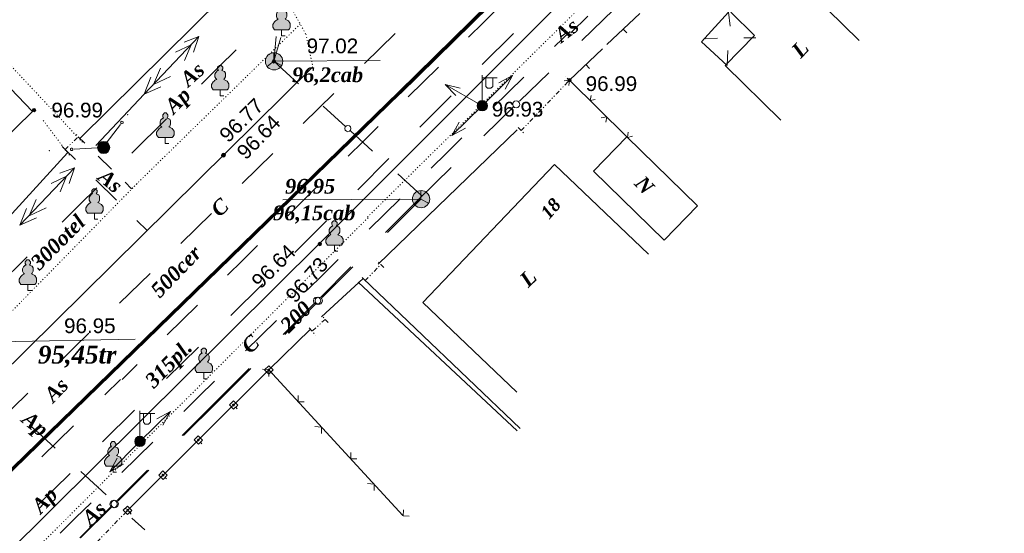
# Model space of a CAD drawing. Header units: millimetres. Extents: x 9396 to 25236, y 15106 to 31102.
# Tile 26 of 256: x 9699 to 9812, y 16019 to 16078. Entities that reach past the tile are written whole.
import ezdxf
from ezdxf.enums import TextEntityAlignment as Align

# ---------------------------------------------------------------- set-up
doc = ezdxf.new("R2010")
doc.units = ezdxf.units.MM
for name, pattern in [('DIVIDE', [1.25, 0.5, -0.25, 0, -0.25, 0, -0.25]), ('DOT', [0.25, 0, -0.25]), ('HIDDEN', [0.375, 0.25, -0.125])]:
    doc.linetypes.add(name, pattern=pattern)
for name, color, linetype, lineweight, true_color in [('1001010', 7, 'Continuous', 9, 0x000000), ('1060000', 7, 'Continuous', 9, 0x000000), ('1070000', 7, 'DOT', 9, 0x000000), ('2030003', 7, 'Continuous', 9, 0x000000), ('2030023', 7, 'Continuous', 9, 0x000000), ('21100200', 7, 'HIDDEN', 0, 0x800080), ('3000105', 7, 'DIVIDE', 9, 0x000000), ('3000113', 7, 'Continuous', 9, 0x000000), ('3000130', 7, 'Continuous', 9, 0x000000), ('3000220', 7, 'Continuous', 9, 0x000000), ('3000260', 7, 'Continuous', 9, 0x000000), ('4000210', 7, 'Continuous', 9, 0x000000), ('5010210', 7, 'Continuous', 20, 0x008000), ('5010320', 7, 'Continuous', 20, 0x800000), ('5010420', 7, 'Continuous', 9, 0x000000), ('6011210', 1, 'Continuous', 9, 0xff0000), ('6011300', 1, 'Continuous', 20, 0xff0000), ('7010120', 7, 'Continuous', 9, 0x000080), ('9010110', 7, 'Continuous', 9, 0x000000), ('9010120', 7, 'Continuous', 20, 0x000000), ('9010200', 7, 'Continuous', 9, 0x000000)]:
    doc.layers.add(name, color=color, linetype=linetype, lineweight=lineweight, true_color=true_color)
doc.layers.add('Канализация', color=1, linetype='Continuous', lineweight=70)
doc.styles.add('10', font='timesbi.ttf', dxfattribs={"height": 0.001481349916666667})
doc.styles.add('12', font='timesbi.ttf', dxfattribs={"height": 0.001692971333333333})
doc.styles.add('13', font='timesbi.ttf', dxfattribs={"height": 0.001692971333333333})
doc.styles.add('2', font='timesbi.ttf', dxfattribs={"height": 0.001692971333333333})
doc.styles.add('3', font='timesbi.ttf', dxfattribs={"height": 0.001692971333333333})
doc.styles.add('9', font='timesbi.ttf', dxfattribs={"height": 0.001692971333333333})
doc.styles.add('F2', font='arial.ttf', dxfattribs={"height": 0.001692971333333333})

# ---------------------------------------------------------------- blocks, each defined once
blk = doc.blocks.new('SYMBOL21100200')
at = {"true_color": 0x800080}
h = blk.add_hatch(color=216, dxfattribs=at)
edge = h.paths.add_edge_path()
edge.add_arc((0, 0), 0.1, 0, 360)
at = {"color": 216, "linetype": 'Continuous', "lineweight": 0, "true_color": 0x800080}
blk.add_circle((0, 0), 0.1, dxfattribs=at)
blk = doc.blocks.new('SYMBOL9010200')
at = {"true_color": 0xffffff}
h = blk.add_hatch(color=7, dxfattribs=at)
edge = h.paths.add_edge_path()
edge.add_arc((0.01, 0), 0.495, 0, 360)
at = {"color": 18, "linetype": 'Continuous', "lineweight": 0, "true_color": 0x000000, "flags": 128}
for points in [[(0.0025, 0.0025), (-0.3845, -0.3005)], [(0.0025, 0.007), (-0.007, 0.495)], [(0.005, 0), (0.44, -0.238)]]:
    blk.add_lwpolyline(points, dxfattribs=at)
at = {"color": 18, "linetype": 'Continuous', "lineweight": 0, "true_color": 0x000000}
blk.add_circle((0.01, 0), 0.495, dxfattribs=at)
blk = doc.blocks.new('SYMBOL2030003')
at = {"true_color": 0xffffff}
h = blk.add_hatch(color=7, dxfattribs=at)
edge = h.paths.add_edge_path()
edge.add_arc((0, 0), 0.3, 0, 360)
at = {"true_color": 0x000000}
h = blk.add_hatch(color=18, dxfattribs=at)
edge = h.paths.add_edge_path()
edge.add_arc((0, 0), 0.1, 0, 360)
at = {"color": 18, "linetype": 'Continuous', "lineweight": 0, "true_color": 0x000000, "flags": 128}
for points in [[(0, 0.3), (0, 1.75)], [(0, 1.6), (0.85, 1.6)], [(0.2, 1.6), (0.2, 1.1), (0.3, 1), (0.5, 1), (0.6, 1.1), (0.6, 1.6)]]:
    blk.add_lwpolyline(points, dxfattribs=at)
at = {"color": 18, "linetype": 'Continuous', "lineweight": 0, "true_color": 0x000000}
for radius in [0.3, 0.1]:
    blk.add_circle((0, 0), radius, dxfattribs=at)
blk = doc.blocks.new('SYMBOL4000210')
at = {"true_color": 0xffffff}
blk.add_hatch(color=7, dxfattribs=at).paths.add_polyline_path([(0.05, 1.75), (-0.05, 1.75), (-0.15, 1.65), (-0.15, 1.55), (-0.1, 1.45), (-0.15, 1.45), (-0.25, 1.35), (-0.3, 1.25), (-0.3, 1.1), (-0.25, 1), (-0.2, 0.95), (-0.3, 0.9), (-0.35, 0.85), (-0.4, 0.8), (-0.5, 0.65), (-0.5, 0.5), (-0.4, 0.35), (-0.3, 0.35), (-0.1, 0.35), (0, 0.35), (0.15, 0.35), (0.4, 0.35), (0.45, 0.4), (0.5, 0.5), (0.5, 0.7), (0.4, 0.85), (0.2, 0.95), (0.25, 1), (0.3, 1.1), (0.3, 1.3), (0.25, 1.4), (0.1, 1.45), (0.15, 1.55), (0.15, 1.65)])
at = {"color": 18, "linetype": 'Continuous', "lineweight": 0, "true_color": 0x000000, "flags": 128}
blk.add_lwpolyline([(0.05, 1.75), (-0.05, 1.75), (-0.15, 1.65), (-0.15, 1.55), (-0.1, 1.45), (-0.15, 1.45), (-0.25, 1.35), (-0.3, 1.25), (-0.3, 1.1), (-0.25, 1), (-0.2, 0.95), (-0.3, 0.9), (-0.35, 0.85), (-0.4, 0.8), (-0.5, 0.65), (-0.5, 0.5), (-0.4, 0.35), (-0.3, 0.35), (-0.1, 0.35), (0, 0.35), (0.15, 0.35), (0.4, 0.35), (0.45, 0.4), (0.5, 0.5), (0.5, 0.7), (0.4, 0.85), (0.2, 0.95), (0.25, 1), (0.3, 1.1), (0.3, 1.3), (0.25, 1.4), (0.1, 1.45), (0.15, 1.55), (0.15, 1.65), (0.05, 1.75)], close=True, dxfattribs=at)
blk.add_lwpolyline([(0, 0.35), (0, 0), (0.2, 0)], dxfattribs=at)
blk = doc.blocks.new('SYMBOL2030023')
at = {"true_color": 0xffffff}
h = blk.add_hatch(color=7, dxfattribs=at)
edge = h.paths.add_edge_path()
edge.add_arc((0, 0), 0.35, 0, 360)
at = {"color": 18, "linetype": 'Continuous', "lineweight": 0, "true_color": 0x000000}
blk.add_circle((0, 0), 0.35, dxfattribs=at)

msp = doc.modelspace()

# ---------------------------------------------------------------- linework, layer by layer
at = {"layer": '1001010', "color": 253}
for p, q in [((9777.941537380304, 16075.40217863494, 49.81274820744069), (9779.374097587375, 16075.49392863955, 49.81274820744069)), ((9783.756942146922, 16075.51478136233, 99.62549641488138), (9782.408374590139, 16075.50836513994, 99.62549641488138)), ((9780.480643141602, 16072.35662939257, 49.81274820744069), (9780.559072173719, 16074.05568577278, 49.81274820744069)), ((9728.417490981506, 16072.82235991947), (9740.61802498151, 16072.93121991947)), ((9777.080574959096, 16056.2029618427, 98.33302882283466), (9768.961644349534, 16064.14814473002, 98.33302882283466)), ((9756.31267693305, 16034.80722373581), (9745.511296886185, 16045.09625451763))]:
    msp.add_line(p, q, dxfattribs=at)
for points in [[(9795.642365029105, 16075.23159324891, 1.976145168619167), (9786.508494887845, 16084.19115718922, 1.976145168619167), (9780.891582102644, 16078.46496869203, 1.976145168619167), (9783.612619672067, 16075.79585804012, 1.976145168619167), (9780.23056113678, 16072.3480023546, 1.976145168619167), (9786.64339370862, 16066.05754906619, 1.976145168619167)], [(9780.480643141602, 16072.35662939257, 44.59945854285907), (9777.521281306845, 16075.06044249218, 154.6515342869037), (9780.623094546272, 16078.45542113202, 154.6515342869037), (9780.802265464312, 16076.85967016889, 154.6515342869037)], [(9694.757925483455, 16073.22278978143, 0), (9700.679284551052, 16067.05076866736, 0), (9696.854820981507, 16063.35825991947, 0), (9694.334114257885, 16065.91073537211, 0), (9682.758604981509, 16054.79905991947, 0), (9673.635068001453, 16063.60966524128, 0)], [(9768.961644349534, 16064.14814473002, 98.33302882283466), (9765.106735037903, 16060.20893506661, 98.33302882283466), (9773.225665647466, 16052.26375217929, 98.33302882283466), (9777.080574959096, 16056.2029618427, 98.33302882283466)], [(9745.511296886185, 16045.09625451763, 0), (9760.628217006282, 16060.96593192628, 0), (9771.429597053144, 16050.67690114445, 0)]]:
    msp.add_polyline3d(points, dxfattribs=at)
at = {"layer": '1060000', "color": 253}
for p, q in [((9733.771604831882, 16052.00500058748), (9773.381491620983, 16091.6411566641, 1.896653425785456)), ((9661.2295781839, 16001.38336364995), (9732.893067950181, 16072.18056368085)), ((9745.3017308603, 16056.98604005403), (9729.445502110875, 16056.92483723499)), ((9693.031948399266, 16011.55237666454), (9733.771604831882, 16052.00500058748)), ((9690.077986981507, 16040.45745991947), (9712.469758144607, 16040.90763900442, 193.9))]:
    msp.add_line(p, q, dxfattribs=at)
at = {"layer": '1070000', "color": 253}
for p, q in [((9739.155919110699, 16054.91837959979, 138.0455647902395), (9772.191535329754, 16087.4969282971)), ((9731.441671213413, 16077.10574247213), (9712.085872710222, 16058.1831760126)), ((9706.433378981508, 16063.52455991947), (9694.74826235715, 16076.02557113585)), ((9701.931220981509, 16066.02207991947), (9704.970808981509, 16061.98881991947))]:
    msp.add_line(p, q, dxfattribs=at)
for points in [[(9724.490770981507, 16084.23465991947, 0), (9730.310302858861, 16079.13281659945, 0), (9732.087605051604, 16075.94842198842, 0), (9732.893067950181, 16072.18056368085, 0)], [(9660.93424593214, 16001.16938401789, 111.7628657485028), (9658.729552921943, 16003.71326056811, 0), (9712.874409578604, 16058.95406341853, 0)], [(9739.227126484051, 16054.84913393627, 0), (9701.693440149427, 16017.36910934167, 0), (9674.33831207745, 15989.88718121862, 0)]]:
    msp.add_polyline3d(points, dxfattribs=at)
at = {"layer": '3000105', "color": 253}
for p, q in [((9756.821900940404, 16064.85479364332, 10.6852349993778), (9762.364830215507, 16070.65668880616)), ((9762.726359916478, 16070.31129587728, 5.342617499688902), (9761.930994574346, 16071.07116032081, 5.342617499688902)), ((9756.460371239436, 16065.20018657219, 5.342617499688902), (9757.255736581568, 16064.44032212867, 5.342617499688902)), ((9704.441320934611, 16062.69140295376), (9705.947902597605, 16064.15357749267)), ((9706.296128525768, 16063.79477573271), (9705.530031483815, 16064.58413960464)), ((9704.093095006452, 16063.05020471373), (9704.859192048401, 16062.2608408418)), ((9738.914732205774, 16047.63662334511), (9740.688349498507, 16049.48962478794)), ((9741.049555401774, 16049.14389325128), (9740.254902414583, 16049.90450263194)), ((9738.553526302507, 16047.98235488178), (9739.348179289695, 16047.22174550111)), ((9734.642921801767, 16042.8033542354), (9733.90559037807, 16043.61965220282)), ((9734.30777115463, 16043.17439876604), (9732.7953178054, 16041.8082562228)), ((9732.460167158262, 16042.17930075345), (9733.19749858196, 16041.36300278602)), ((9706.082726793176, 16015.5214411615), (9711.625948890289, 16021.23840355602)), ((9711.984914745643, 16020.89034678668), (9711.19518986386, 16021.65607167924))]:
    msp.add_line(p, q, dxfattribs=at)
at = {"layer": '3000113', "color": 253}
for p, q in [((9706.114082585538, 16063.93826293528), (9723.087170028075, 16080.75661513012)), ((9756.358038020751, 16064.93752083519), (9740.396652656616, 16049.53096351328)), ((9694.823460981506, 16051.47701991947), (9704.722463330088, 16062.31835227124)), ((9738.085976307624, 16047.43908280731), (9756.350788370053, 16030.36928260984)), ((9732.625868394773, 16042.06225249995), (9727.83770168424, 16037.36809245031))]:
    msp.add_line(p, q, dxfattribs=at)
msp.add_polyline3d([(9756.68705179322, 16030.62568497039, 0), (9738.67451050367, 16047.86655374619, 0), (9733.885318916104, 16043.46965838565, 0)], dxfattribs=at)
at = {"layer": '3000130', "color": 253}
for p, q in [((9727.83770168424, 16037.36809245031), (9711.625948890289, 16021.23840355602)), ((9728.260889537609, 16036.94672905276), (9728.080889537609, 16037.11672905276)), ((9724.210889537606, 16032.90672905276), (9724.030889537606, 16033.08672905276)), ((9720.150889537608, 16028.87672905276), (9719.970889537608, 16029.05672905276)), ((9716.100889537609, 16024.83672905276), (9715.920889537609, 16025.01672905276)), ((9712.030889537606, 16020.79672905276), (9711.850889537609, 16020.97672905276))]:
    msp.add_line(p, q, dxfattribs=at)
for points in [[(9727.830889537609, 16037.84672905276, 0), (9727.350889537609, 16037.37672905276, 0), (9727.850889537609, 16036.88672905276, 0), (9728.320889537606, 16037.35672905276, 0), (9727.830889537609, 16037.84672905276, 0)], [(9727.840889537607, 16037.26672905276, 0), (9727.890889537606, 16037.28672905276, 0), (9727.920889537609, 16037.31672905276, 0), (9727.930889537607, 16037.36672905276, 0), (9727.920889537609, 16037.41672905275, 0), (9727.890889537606, 16037.45672905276, 0), (9727.840889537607, 16037.46672905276, 0), (9727.790889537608, 16037.45672905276, 0), (9727.750889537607, 16037.41672905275, 0), (9727.740889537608, 16037.36672905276, 0), (9727.750889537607, 16037.31672905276, 0), (9727.790889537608, 16037.28672905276, 0), (9727.840889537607, 16037.26672905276, 0)], [(9723.770889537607, 16033.81672905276, 0), (9723.300889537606, 16033.34672905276, 0), (9723.790889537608, 16032.84672905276, 0), (9724.270889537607, 16033.31672905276, 0), (9723.770889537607, 16033.81672905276, 0)], [(9723.780889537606, 16033.23672905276, 0), (9723.830889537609, 16033.24672905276, 0), (9723.870889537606, 16033.28672905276, 0), (9723.880889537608, 16033.33672905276, 0), (9723.870889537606, 16033.38672905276, 0), (9723.830889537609, 16033.41672905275, 0), (9723.780889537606, 16033.43672905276, 0), (9723.730889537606, 16033.41672905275, 0), (9723.700889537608, 16033.38672905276, 0), (9723.680889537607, 16033.33672905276, 0), (9723.700889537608, 16033.28672905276, 0), (9723.730889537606, 16033.24672905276, 0), (9723.780889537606, 16033.23672905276, 0)], [(9719.720889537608, 16029.78672905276, 0), (9719.240889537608, 16029.31672905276, 0), (9719.740889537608, 16028.81672905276, 0), (9720.210889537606, 16029.28672905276, 0), (9719.720889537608, 16029.78672905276, 0)], [(9719.730889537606, 16029.20672905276, 0), (9719.780889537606, 16029.21672905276, 0), (9719.810889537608, 16029.24672905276, 0), (9719.830889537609, 16029.29672905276, 0), (9719.810889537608, 16029.34672905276, 0), (9719.780889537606, 16029.38672905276, 0), (9719.730889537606, 16029.39672905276, 0), (9719.680889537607, 16029.38672905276, 0), (9719.640889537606, 16029.34672905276, 0), (9719.630889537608, 16029.29672905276, 0), (9719.640889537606, 16029.24672905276, 0), (9719.680889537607, 16029.21672905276, 0), (9719.730889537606, 16029.20672905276, 0)], [(9715.660889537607, 16025.74672905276, 0), (9715.19088953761, 16025.27672905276, 0), (9715.680889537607, 16024.78672905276, 0), (9716.160889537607, 16025.25672905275, 0), (9715.660889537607, 16025.74672905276, 0)], [(9715.670889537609, 16025.16672905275, 0), (9715.720889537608, 16025.17672905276, 0), (9715.760889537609, 16025.21672905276, 0), (9715.770889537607, 16025.26672905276, 0), (9715.760889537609, 16025.31672905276, 0), (9715.720889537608, 16025.34672905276, 0), (9715.670889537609, 16025.36672905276, 0), (9715.620889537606, 16025.34672905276, 0), (9715.590889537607, 16025.31672905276, 0), (9715.580889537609, 16025.26672905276, 0), (9715.590889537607, 16025.21672905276, 0), (9715.620889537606, 16025.17672905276, 0), (9715.670889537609, 16025.16672905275, 0)], [(9711.600889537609, 16021.70672905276, 0), (9711.120889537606, 16021.23672905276, 0), (9711.620889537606, 16020.73672905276, 0), (9712.090889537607, 16021.20672905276, 0), (9711.600889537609, 16021.70672905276, 0)], [(9711.610889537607, 16021.12672905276, 0), (9711.660889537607, 16021.13672905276, 0), (9711.69088953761, 16021.16672905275, 0), (9711.700889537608, 16021.21672905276, 0), (9711.69088953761, 16021.26672905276, 0), (9711.660889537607, 16021.30672905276, 0), (9711.610889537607, 16021.31672905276, 0), (9711.560889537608, 16021.30672905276, 0), (9711.520889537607, 16021.26672905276, 0), (9711.510889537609, 16021.21672905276, 0), (9711.520889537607, 16021.16672905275, 0), (9711.560889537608, 16021.13672905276, 0), (9711.610889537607, 16021.12672905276, 0)]]:
    msp.add_polyline3d(points, close=True, dxfattribs=at)
at = {"layer": '3000220', "color": 253}
for p, q in [((9770.430889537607, 16078.33672905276, 5.342617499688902), (9766.650889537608, 16074.74672905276, 5.342617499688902)), ((9768.540889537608, 16076.53672905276, 5.342617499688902), (9768.960889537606, 16076.10672905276, 5.342617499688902)), ((9766.140889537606, 16074.25672905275, 5.342617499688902), (9762.360889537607, 16070.65672905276, 5.342617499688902)), ((9764.250889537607, 16072.45672905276, 5.342617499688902), (9764.670889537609, 16072.01672905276, 5.342617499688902))]:
    msp.add_line(p, q, dxfattribs=at)
at = {"layer": '3000260', "color": 253}
for p, q in [((9762.364830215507, 16070.65668880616, 2.686057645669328), (9768.961644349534, 16064.14814473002, 193.98)), ((9727.83770168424, 16037.36809245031), (9743.235636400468, 16020.62438885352))]:
    msp.add_line(p, q, dxfattribs=at)
for points in [[(9761.750889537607, 16070.56672905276, 98.33302882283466), (9762.370889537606, 16070.64672905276, 98.33302882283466), (9762.280889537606, 16070.03672905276, 98.33302882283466)], [(9764.850889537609, 16068.90672905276, 98.33302882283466), (9764.750889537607, 16068.30672905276, 98.33302882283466), (9765.330889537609, 16068.42672905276, 98.33302882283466)], [(9766.020889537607, 16066.34672905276, 98.33302882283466), (9766.640889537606, 16066.43672905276, 98.33302882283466), (9766.550889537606, 16065.82672905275, 98.33302882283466)], [(9769.120889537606, 16064.68672905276, 98.33302882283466), (9769.020889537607, 16064.08672905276, 98.33302882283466), (9769.600889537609, 16064.21672905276, 98.33302882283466)], [(9727.090889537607, 16037.43672905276, 0), (9727.840889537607, 16037.35672905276, 0), (9727.850889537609, 16036.61672905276, 0)], [(9731.220889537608, 16034.42672905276, 0), (9731.200889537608, 16033.70672905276, 0), (9731.900889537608, 16033.68672905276, 0)], [(9733.130889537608, 16030.87672905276, 0), (9733.880889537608, 16030.79672905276, 0), (9733.880889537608, 16030.05672905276, 0)], [(9737.260889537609, 16027.85672905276, 0), (9737.240889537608, 16027.14672905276, 0), (9737.94088953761, 16027.12672905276, 0)], [(9739.160889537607, 16024.31672905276, 0), (9739.920889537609, 16024.23672905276, 0), (9739.920889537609, 16023.48672905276, 0)], [(9743.300889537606, 16021.29672905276, 0), (9743.270889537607, 16020.57672905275, 0), (9743.970889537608, 16020.55672905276, 0)]]:
    msp.add_polyline3d(points, dxfattribs=at)
at = {"layer": '5010210'}
for p, q in [((9752.350889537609, 16072.44672905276, 69.37792930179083), (9755.920889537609, 16076.03672905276, 69.37792930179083)), ((9724.100889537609, 16074.15672905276), (9722.100889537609, 16072.17672905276)), ((9722.100889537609, 16072.17672905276), (9720.100889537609, 16070.18672905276)), ((9748.770889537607, 16068.84672905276, 69.37792930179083), (9746.980889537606, 16067.05672905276, 69.37792930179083)), ((9712.090889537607, 16062.25672905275), (9716.090889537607, 16066.22672905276)), ((9746.980889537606, 16067.05672905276, 69.37792930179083), (9745.19088953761, 16065.25672905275, 69.37792930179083)), ((9705.950889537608, 16064.15672905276), (9706.710889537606, 16063.40672905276)), ((9704.44088953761, 16062.68672905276), (9705.620889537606, 16061.52672905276)), ((9709.780889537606, 16060.42672905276), (9708.250889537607, 16061.91672905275)), ((9738.040889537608, 16058.06672905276, 69.37792930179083), (9741.620889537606, 16061.66672905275, 69.37792930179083)), ((9708.090889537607, 16058.29672905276), (9706.090889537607, 16056.31672905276)), ((9710.320889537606, 16056.86672905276), (9707.970889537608, 16059.19672905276)), ((9711.320889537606, 16058.92672905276), (9712.080889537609, 16058.18672905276)), ((9706.090889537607, 16056.31672905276), (9704.090889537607, 16054.33672905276)), ((9712.680889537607, 16054.53672905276), (9713.850889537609, 16053.37672905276)), ((9734.460889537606, 16054.47672905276, 69.37792930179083), (9732.670889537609, 16052.67672905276, 69.37792930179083)), ((9730.830889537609, 16050.86672905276, 118.4246962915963), (9732.670889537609, 16052.67672905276, 118.4246962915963)), ((9696.080889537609, 16046.40672905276), (9700.080889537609, 16050.36672905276)), ((9727.140889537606, 16047.23672905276, 118.4246962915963), (9723.460889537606, 16043.61672905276, 118.4246962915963)), ((9717.930889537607, 16038.17672905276, 118.4246962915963), (9719.770889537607, 16039.98672905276, 118.4246962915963)), ((9716.090889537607, 16036.35672905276, 118.4246962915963), (9717.930889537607, 16038.17672905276, 118.4246962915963)), ((9712.400889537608, 16032.73672905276, 118.4246962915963), (9708.720889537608, 16029.10672905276, 118.4246962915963)), ((9701.830889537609, 16029.71672905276), (9700.360889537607, 16031.06672905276)), ((9703.300889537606, 16028.37672905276), (9701.830889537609, 16029.71672905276)), ((9703.19088953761, 16023.66672905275, 118.4246962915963), (9705.030889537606, 16025.47672905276, 118.4246962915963)), ((9706.230889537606, 16025.69672905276), (9709.170889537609, 16023.00672905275)), ((9701.350889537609, 16021.85672905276, 118.4246962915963), (9703.19088953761, 16023.66672905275, 118.4246962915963)), ((9713.580889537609, 16018.98672905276), (9712.110889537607, 16020.32672905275))]:
    msp.add_line(p, q, dxfattribs=at)
at = {"layer": '5010320', "lineweight": 30}
for p, q in [((9764.480889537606, 16078.00672905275, 51.45707383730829), (9762.510889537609, 16076.09672905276, 51.45707383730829)), ((9762.430889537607, 16076.26672905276, 33.7158344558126), (9760.650889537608, 16074.51672905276, 33.7158344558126)), ((9738.830889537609, 16072.55672905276), (9742.350889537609, 16076.00672905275)), ((9753.560889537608, 16067.52672905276, 33.7158344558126), (9757.110889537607, 16071.01672905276, 33.7158344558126)), ((9735.310889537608, 16069.11672905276), (9733.550889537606, 16067.39672905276)), ((9733.550889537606, 16067.39672905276), (9731.790889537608, 16065.67672905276)), ((9750.010889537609, 16064.02672905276, 33.7158344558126), (9748.230889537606, 16062.28672905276, 33.7158344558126)), ((9724.760889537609, 16058.78672905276), (9728.280889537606, 16062.22672905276)), ((9748.230889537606, 16062.28672905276, 33.7158344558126), (9746.460889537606, 16060.53672905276, 33.7158344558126)), ((9739.360889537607, 16053.54672905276, 33.7158344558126), (9742.910889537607, 16057.03672905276, 33.7158344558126)), ((9721.240889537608, 16055.34672905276), (9719.480889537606, 16053.61672905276)), ((9719.480889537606, 16053.61672905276), (9717.730889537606, 16051.89672905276)), ((9735.810889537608, 16050.04672905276, 33.7158344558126), (9734.040889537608, 16048.30672905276, 33.7158344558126)), ((9710.69088953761, 16045.01672905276), (9714.210889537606, 16048.45672905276)), ((9734.040889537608, 16048.30672905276, 33.7158344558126), (9732.260889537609, 16046.55672905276, 33.7158344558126)), ((9725.160889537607, 16039.56672905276, 33.7158344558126), (9728.710889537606, 16043.05672905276, 33.7158344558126)), ((9707.170889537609, 16041.56672905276), (9705.410889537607, 16039.84672905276)), ((9705.410889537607, 16039.84672905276), (9703.660889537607, 16038.12672905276)), ((9721.610889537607, 16036.06672905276, 33.7158344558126), (9719.840889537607, 16034.32672905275, 33.7158344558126)), ((9696.620889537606, 16031.23672905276), (9700.140889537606, 16034.67672905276)), ((9719.840889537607, 16034.32672905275, 33.7158344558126), (9718.070889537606, 16032.57672905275, 33.7158344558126)), ((9710.970889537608, 16025.58672905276, 33.7158344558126), (9714.520889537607, 16029.07672905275, 33.7158344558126)), ((9707.420889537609, 16022.08672905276, 33.7158344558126), (9705.640889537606, 16020.34672905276, 33.7158344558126)), ((9705.640889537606, 16020.34672905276, 33.7158344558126), (9703.870889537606, 16018.59672905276, 33.7158344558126))]:
    msp.add_line(p, q, dxfattribs=at)
at = {"layer": '6011210'}
for p, q in [((9752.34481496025, 16067.72125402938), (9755.815845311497, 16071.17985899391)), ((9752.34481496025, 16067.72125402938), (9748.096061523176, 16070.16217480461)), ((9752.34481496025, 16067.72125402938), (9748.847409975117, 16064.28932186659)), ((9713.031569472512, 16029.14396824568), (9716.528974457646, 16032.57590040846)), ((9713.031569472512, 16029.14396824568), (9709.582945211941, 16025.66302143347))]:
    msp.add_line(p, q, dxfattribs=at)
for points in [[(9754.258691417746, 16070.33412159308, 0), (9755.815845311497, 16071.17985899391, 0), (9755.815845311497, 16071.17985899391, 0), (9754.96452916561, 16069.625748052, 0)], [(9749.321045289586, 16068.88177847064, 0), (9748.096061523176, 16070.16217480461, 0), (9748.096061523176, 16070.16217480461, 0), (9749.819192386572, 16069.74887100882, 0)], [(9750.410992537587, 16065.12311414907, 0), (9748.847409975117, 16064.28932186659, 0), (9748.847409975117, 16064.28932186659, 0), (9749.710598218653, 16065.83687026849, 0)], [(9714.965391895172, 16031.74210812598, 0), (9716.528974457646, 16032.57590040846, 0), (9716.528974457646, 16032.57590040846, 0), (9715.66578621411, 16031.02835200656, 0)], [(9711.134605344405, 16026.51879642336, 0), (9709.582945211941, 16025.66302143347, 0), (9709.582945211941, 16025.66302143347, 0), (9710.424208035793, 16027.22259729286, 0)]]:
    msp.add_polyline3d(points, dxfattribs=at)
at = {"layer": '6011300'}
for p, q in [((9713.530889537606, 16069.04672905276), (9719.800889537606, 16075.66672905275)), ((9713.530889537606, 16069.04672905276), (9714.270889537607, 16070.99672905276)), ((9713.530889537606, 16069.04672905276), (9715.430889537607, 16069.89672905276)), ((9707.950889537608, 16063.16672905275), (9713.530889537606, 16069.04672905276)), ((9699.240889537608, 16053.97672905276), (9705.510889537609, 16060.59672905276)), ((9699.240889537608, 16053.97672905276), (9699.990889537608, 16055.92672905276)), ((9699.240889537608, 16053.97672905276), (9701.150889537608, 16054.82672905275))]:
    msp.add_line(p, q, dxfattribs=at)
for points in [[(9718.110889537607, 16075.03672905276, 0), (9719.800889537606, 16075.66672905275, 0), (9719.200889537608, 16073.86672905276, 0)], [(9717.130889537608, 16073.86672905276, 0), (9718.900889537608, 16074.70672905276, 0), (9718.150889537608, 16072.90672905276, 0)], [(9714.580889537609, 16070.15672905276, 0), (9715.390889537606, 16072.02672905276, 0), (9714.580889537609, 16070.15672905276, 0), (9716.550889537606, 16071.07672905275, 0)], [(9703.820889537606, 16059.96672905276, 0), (9705.510889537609, 16060.59672905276, 0), (9704.910889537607, 16058.79672905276, 0)], [(9702.850889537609, 16058.79672905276, 0), (9704.610889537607, 16059.63672905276, 0), (9703.860889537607, 16057.83672905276, 0)], [(9700.290889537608, 16055.07672905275, 0), (9701.100889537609, 16056.95672905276, 0), (9700.290889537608, 16055.07672905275, 0), (9702.260889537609, 16055.99672905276, 0)]]:
    msp.add_polyline3d(points, dxfattribs=at)
at = {"layer": '7010120'}
for p, q in [((9754.230889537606, 16079.00672905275, 49.19706352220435), (9752.500889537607, 16077.29672905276, 49.19706352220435)), ((9752.500889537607, 16077.29672905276, 49.19706352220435), (9750.770889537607, 16075.58672905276, 49.19706352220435)), ((9743.850889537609, 16068.74672905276, 49.19706352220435), (9747.310889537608, 16072.16672905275, 49.19706352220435)), ((9740.390889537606, 16065.32672905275, 49.19706352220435), (9738.660889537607, 16063.62672905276, 49.19706352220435)), ((9738.660889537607, 16063.62672905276, 49.19706352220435), (9736.930889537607, 16061.91672905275, 49.19706352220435)), ((9730.010889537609, 16055.07672905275, 49.19706352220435), (9733.470889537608, 16058.49672905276, 49.19706352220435)), ((9726.550889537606, 16051.65672905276, 49.19706352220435), (9724.820889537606, 16049.94672905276, 49.19706352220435)), ((9724.820889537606, 16049.94672905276, 49.19706352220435), (9723.090889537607, 16048.23672905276, 49.19706352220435)), ((9716.170889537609, 16041.39672905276, 49.19706352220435), (9719.630889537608, 16044.81672905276, 49.19706352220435)), ((9712.710889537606, 16037.97672905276, 49.19706352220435), (9710.980889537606, 16036.26672905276, 49.19706352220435)), ((9710.810889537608, 16036.26672905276, 24.36820394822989), (9709.010889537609, 16034.48672905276, 24.36820394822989)), ((9701.770889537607, 16027.36672905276, 24.36820394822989), (9705.390889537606, 16030.92672905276, 24.36820394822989))]:
    msp.add_line(p, q, dxfattribs=at)
at = {"layer": '9010110', "color": 253}
for q in [(9710.782837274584, 16065.55411679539), (9705.490959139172, 16062.72996648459)]:
    msp.add_line((9708.7850381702, 16062.92756035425), q, dxfattribs=at)
for points in [[(9711.114455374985, 16065.79289465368, 0), (9711.094359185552, 16065.86789465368, 0), (9711.039455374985, 16065.92279846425, 0), (9710.964455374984, 16065.94289465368, 0), (9710.889455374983, 16065.92279846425, 0), (9710.834551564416, 16065.86789465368, 0), (9710.814455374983, 16065.79289465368, 0), (9710.834551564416, 16065.71789465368, 0), (9710.889455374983, 16065.66299084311, 0), (9710.964455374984, 16065.64289465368, 0), (9711.039455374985, 16065.66299084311, 0), (9711.094359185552, 16065.71789465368, 0), (9711.114455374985, 16065.79289465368, 0)], [(9705.341497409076, 16062.71200340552, 0), (9705.321401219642, 16062.78700340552, 0), (9705.266497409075, 16062.84190721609, 0), (9705.191497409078, 16062.86200340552, 0), (9705.116497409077, 16062.84190721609, 0), (9705.06159359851, 16062.78700340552, 0), (9705.041497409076, 16062.71200340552, 0), (9705.06159359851, 16062.63700340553, 0), (9705.116497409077, 16062.58209959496, 0), (9705.191497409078, 16062.56200340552, 0), (9705.266497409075, 16062.58209959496, 0), (9705.321401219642, 16062.63700340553, 0), (9705.341497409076, 16062.71200340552, 0)]]:
    msp.add_polyline3d(points, close=True, dxfattribs=at)
at = {"layer": '9010110'}
for p in [(9711.637860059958, 16066.67823663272), (9702.633369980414, 16062.55855526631)]:
    msp.add_point(p, dxfattribs=at)
at = {"layer": '9010120', "color": 253}
for p, q in [((9767.450889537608, 16078.76672905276), (9763.790889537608, 16075.20672905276)), ((9728.420889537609, 16072.82672905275), (9728.660889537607, 16075.66672905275)), ((9729.230889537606, 16075.54672905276), (9728.420889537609, 16072.82672905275)), ((9731.250889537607, 16070.24672905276), (9728.420889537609, 16072.82672905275)), ((9756.620889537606, 16068.23672905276), (9759.980889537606, 16071.50672905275)), ((9734.080889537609, 16067.67672905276), (9736.69088953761, 16065.30672905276)), ((9752.520889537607, 16064.24672905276), (9755.950889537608, 16067.58672905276)), ((9737.200889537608, 16064.83672905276), (9739.750889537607, 16062.51672905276)), ((9748.780889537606, 16060.61672905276), (9745.050889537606, 16056.98672905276)), ((9745.420889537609, 16057.36672905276), (9742.640889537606, 16059.89672905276)), ((9745.050889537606, 16056.98672905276), (9741.230889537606, 16053.16672905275)), ((9745.300889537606, 16056.98672905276), (9741.470889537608, 16053.16672905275)), ((9733.760889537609, 16045.69672905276), (9737.260889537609, 16049.19672905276)), ((9733.970889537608, 16045.69672905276), (9737.480889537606, 16049.19672905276)), ((9729.470889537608, 16041.41672905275), (9733.050889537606, 16044.99672905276)), ((9729.670889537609, 16041.41672905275), (9733.260889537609, 16044.99672905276)), ((9725.580889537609, 16037.52672905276), (9721.680889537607, 16033.62672905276)), ((9725.760889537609, 16037.52672905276), (9721.850889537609, 16033.62672905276)), ((9721.680889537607, 16033.62672905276), (9717.870889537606, 16029.81672905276)), ((9721.850889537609, 16033.62672905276), (9718.020889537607, 16029.81672905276)), ((9710.390889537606, 16022.33672905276), (9713.900889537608, 16025.84672905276)), ((9710.520889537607, 16022.33672905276), (9714.040889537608, 16025.84672905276)), ((9706.110889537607, 16018.05672905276), (9709.69088953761, 16021.63672905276)), ((9706.220889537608, 16018.05672905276), (9709.820889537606, 16021.63672905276))]:
    msp.add_line(p, q, dxfattribs=at)
for points in [[(9756.250889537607, 16067.46672905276, 0), (9756.450889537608, 16067.52672905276, 0), (9756.600889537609, 16067.67672905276, 0), (9756.660889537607, 16067.87672905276, 0), (9756.600889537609, 16068.07672905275, 0), (9756.450889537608, 16068.22672905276, 0), (9756.250889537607, 16068.28672905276, 0), (9756.050889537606, 16068.22672905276, 0), (9755.900889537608, 16068.07672905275, 0), (9755.840889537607, 16067.87672905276, 0), (9755.900889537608, 16067.67672905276, 0), (9756.050889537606, 16067.52672905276, 0), (9756.250889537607, 16067.46672905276, 0)], [(9736.920889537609, 16064.73672905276, 0), (9737.100889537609, 16064.78672905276, 0), (9737.230889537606, 16064.91672905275, 0), (9737.270889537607, 16065.09672905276, 0), (9737.230889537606, 16065.27672905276, 0), (9737.100889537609, 16065.40672905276, 0), (9736.920889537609, 16065.45672905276, 0), (9736.740889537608, 16065.40672905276, 0), (9736.610889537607, 16065.27672905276, 0), (9736.560889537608, 16065.09672905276, 0), (9736.610889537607, 16064.91672905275, 0), (9736.740889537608, 16064.78672905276, 0), (9736.920889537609, 16064.73672905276, 0)], [(9733.370889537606, 16044.88672905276, 0), (9733.580889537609, 16044.94672905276, 0), (9733.730889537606, 16045.09672905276, 0), (9733.790889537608, 16045.30672905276, 0), (9733.730889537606, 16045.51672905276, 0), (9733.580889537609, 16045.66672905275, 0), (9733.370889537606, 16045.72672905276, 0), (9733.160889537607, 16045.66672905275, 0), (9733.000889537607, 16045.51672905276, 0), (9732.950889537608, 16045.30672905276, 0), (9733.000889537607, 16045.09672905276, 0), (9733.160889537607, 16044.94672905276, 0), (9733.370889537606, 16044.88672905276, 0)], [(9733.580889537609, 16044.88672905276, 0), (9733.790889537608, 16044.94672905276, 0), (9733.94088953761, 16045.09672905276, 0), (9734.000889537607, 16045.30672905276, 0), (9733.94088953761, 16045.51672905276, 0), (9733.790889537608, 16045.67672905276, 0), (9733.580889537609, 16045.72672905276, 0), (9733.370889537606, 16045.67672905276, 0), (9733.210889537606, 16045.51672905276, 0), (9733.160889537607, 16045.30672905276, 0), (9733.210889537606, 16045.09672905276, 0), (9733.370889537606, 16044.94672905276, 0), (9733.580889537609, 16044.88672905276, 0)], [(9710.000889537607, 16021.52672905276, 0), (9710.210889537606, 16021.58672905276, 0), (9710.370889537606, 16021.73672905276, 0), (9710.420889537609, 16021.94672905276, 0), (9710.370889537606, 16022.15672905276, 0), (9710.210889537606, 16022.31672905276, 0), (9710.000889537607, 16022.37672905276, 0), (9709.790889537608, 16022.31672905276, 0), (9709.640889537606, 16022.15672905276, 0), (9709.580889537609, 16021.94672905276, 0), (9709.640889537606, 16021.73672905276, 0), (9709.790889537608, 16021.58672905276, 0), (9710.000889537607, 16021.52672905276, 0)], [(9710.130889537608, 16021.52672905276, 0), (9710.340889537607, 16021.58672905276, 0), (9710.490889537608, 16021.73672905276, 0), (9710.550889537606, 16021.95672905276, 0), (9710.490889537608, 16022.16672905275, 0), (9710.340889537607, 16022.31672905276, 0), (9710.130889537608, 16022.37672905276, 0), (9709.920889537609, 16022.31672905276, 0), (9709.760889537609, 16022.16672905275, 0), (9709.710889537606, 16021.95672905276, 0), (9709.760889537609, 16021.73672905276, 0), (9709.920889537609, 16021.58672905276, 0), (9710.130889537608, 16021.52672905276, 0)]]:
    msp.add_polyline3d(points, close=True, dxfattribs=at)
at = {"layer": 'Канализация', "elevation": 52.99886894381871}
msp.add_lwpolyline([(9914.693425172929, 16236.90000962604), (9847.904417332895, 16170.75921532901), (9810.8223797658, 16135.98593545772), (9742.860984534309, 16069.19029505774), (9687.396147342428, 16015.32296780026), (9643.01811770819, 15971.8275735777), (9587.246708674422, 15916.92055650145), (9623.262589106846, 15879.34711409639), (9650.115269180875, 15847.95792939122), (9712.442951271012, 15775.70783256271), (9736.353154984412, 15743.37128902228), (9741.61060874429, 15737.93163418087), (9782.57883773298, 15743.83380283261)], dxfattribs=at)

# ---------------------------------------------------------------- block references
at = {"layer": '2030003', "color": 253, "xscale": 2, "yscale": 2, "zscale": 2}
for p in [(9752.34481496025, 16067.72125402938), (9713.031569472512, 16029.14396824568)]:
    msp.add_blockref('SYMBOL2030003', p, dxfattribs=at)
at = {"layer": '2030023', "color": 253, "xscale": 2, "yscale": 2, "zscale": 2}
msp.add_blockref('SYMBOL2030023', (9708.869323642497, 16062.92796136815, 107.4332367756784), dxfattribs=at)
at = {"layer": '21100200', "xscale": 2, "yscale": 2, "zscale": 2}
for p in [(9728.417980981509, 16072.81745991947, 194.04), (9762.364830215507, 16070.65668880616, 193.98), (9700.868584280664, 16067.22004518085, 193.98), (9752.34481496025, 16067.72125402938, 193.86), (9722.587401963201, 16061.999475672, 193.28), (9722.672032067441, 16062.08308274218, 193.54), (9733.687905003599, 16051.83473403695, 193.28), (9733.687905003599, 16051.83473403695, 193.46)]:
    msp.add_blockref('SYMBOL21100200', p, dxfattribs=at)
at = {"layer": '4000210', "color": 253, "xscale": 2, "yscale": 2, "zscale": 2}
for p in [(9729.298680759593, 16075.75994633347), (9722.250509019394, 16068.85208359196, 0.02151254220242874), (9715.947839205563, 16063.38631037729, 0.02151254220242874), (9707.802016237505, 16054.68426966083, 0.02151254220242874), (9735.371228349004, 16050.99874856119), (9700.160149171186, 16046.49423163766, 0.02151254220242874), (9720.379365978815, 16036.35421105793), (9709.954251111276, 16025.61810985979)]:
    msp.add_blockref('SYMBOL4000210', p, dxfattribs=at)
at = {"layer": '9010200', "color": 253, "xscale": 2, "yscale": 2, "zscale": 2}
for p in [(9728.417582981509, 16072.82225991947), (9745.3017308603, 16056.98604005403)]:
    msp.add_blockref('SYMBOL9010200', p, dxfattribs=at)

# ---------------------------------------------------------------- texts
at = {"layer": '1001010', "color": 253, "style": '9'}
for s, rotation, p in [('L', 46.3000000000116, (9788.316463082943, 16073.66435312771, 1.976145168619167)), ('N', 313.0000000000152, (9770.341109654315, 16059.27555328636, -0.006971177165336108)), ('L', 43.80000000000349, (9757.051986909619, 16047.37173912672))]:
    msp.add_text(s, height=1.692971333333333, rotation=rotation, dxfattribs=at).set_placement(p, align=Align.MIDDLE_LEFT)
at = {"layer": '1001010', "color": 1, "true_color": 0xff0000, "style": '10'}
msp.add_text('18', height=1.481349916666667, rotation=49.00000000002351, dxfattribs=at).set_placement((9759.471986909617, 16055.07173912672), align=Align.MIDDLE_LEFT)
at = {"layer": '1060000', "color": 253, "style": '2'}
msp.add_text('As', height=1.692971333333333, rotation=46.40000000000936, dxfattribs=at).set_placement((9702.481323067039, 16034.0819636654), align=Align.MIDDLE_LEFT)
at = {"layer": '1070000', "color": 253, "style": '2'}
for rotation, p in [(42.1999999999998, (9718.043771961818, 16070.42445924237)), (42.50000000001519, (9706.76271928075, 16019.98815757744))]:
    msp.add_text('As', height=1.692971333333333, rotation=rotation, dxfattribs=at).set_placement(p, align=Align.MIDDLE_LEFT)
at = {"layer": '21100200', "color": 253, "style": 'F2'}
for s, p in [('97.02', (9732.177980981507, 16074.59745991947)), ('96.99', (9764.224830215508, 16070.25668880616)), ('96.99', (9702.868584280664, 16067.22004518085, 193.98)), ('96.93', (9753.444814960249, 16067.32125402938)), ('96.95', (9704.317980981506, 16042.43745991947, 193.9))]:
    msp.add_text(s, height=1.692971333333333, dxfattribs=at).set_placement(p, align=Align.MIDDLE_LEFT)
for s, rotation, p in [('96.77', 44.50000000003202, (9722.572032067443, 16063.98308274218)), ('96.64', 45.60000000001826, (9724.587401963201, 16061.999475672, 193.28)), ('96.64', 44.80000000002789, (9726.2679050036, 16047.17473403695)), ('96.73', 48.59999999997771, (9730.2279050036, 16045.49473403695))]:
    msp.add_text(s, height=1.692971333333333, rotation=rotation, dxfattribs=at).set_placement(p, align=Align.MIDDLE_LEFT)
at = {"layer": '5010210', "color": 253}
for s, rotation, style, p in [('Ap', 45.19999999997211, '3', (9716.31588953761, 16067.26172905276)), ('As', 319.9000000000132, '3', (9708.615889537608, 16059.95172905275)), ('300otel', 45.19999999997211, '2', (9700.895889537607, 16049.32172905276)), ('315pl.', 45.49999999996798, '2', (9714.045889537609, 16035.75672905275, 0.004696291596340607)), ('Ap', 320.8000000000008, '3', (9699.850889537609, 16032.10172905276)), ('Ap', 46.500000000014, '3', (9701.045889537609, 16021.31672905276, 0.004696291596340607))]:
    msp.add_text(s, height=1.692971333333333, rotation=rotation, dxfattribs=dict(at, style=style)).set_placement(p, align=Align.MIDDLE_LEFT)
at = {"layer": '5010320', "color": 253}
for s, rotation, style, p in [('C', 42.1999999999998, '3', (9721.56588953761, 16055.46172905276)), ('500cer', 45.99999999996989, '2', (9714.705889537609, 16046.12172905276)), ('200', 44.90000000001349, '2', (9729.560889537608, 16042.11672905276, -0.004165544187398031)), ('C', 43.80000000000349, '3', (9725.100889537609, 16039.73672905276, -0.004165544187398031))]:
    msp.add_text(s, height=1.692971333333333, rotation=rotation, dxfattribs=dict(at, style=style)).set_placement(p, align=Align.MIDDLE_LEFT)
at = {"layer": '5010420', "color": 253, "style": '12'}
msp.add_text('95,45tr', height=2.045955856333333, dxfattribs=at).set_placement((9701.317986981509, 16039.11745991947), align=Align.MIDDLE_LEFT)
at = {"layer": '6011210', "color": 253, "style": '3'}
msp.add_text('As', height=1.692971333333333, rotation=37.59999999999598, dxfattribs=at).set_placement((9760.949704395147, 16075.56827573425, 12.1), align=Align.MIDDLE_LEFT)
at = {"layer": '9010200', "color": 253}
for s, style, p in [('96,2cab', '12', (9730.497582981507, 16071.28225991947)), ('96,95', '12', (9729.7017308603, 16058.46604005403)), ('96,15cab', '13', (9728.3217308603, 16055.40604005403))]:
    msp.add_text(s, height=1.692971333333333, dxfattribs=dict(at, style=style)).set_placement(p, align=Align.MIDDLE_LEFT)

doc.saveas('drawing.dxf')
